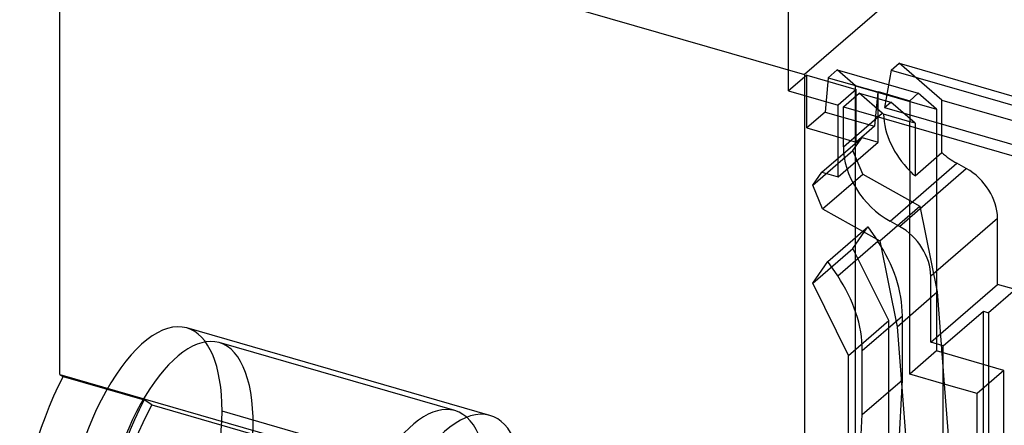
# Model space of a CAD drawing. Header units: millimetres. Extents: x -2.6 to 65.1, y -0.1 to 99.3.
# Tile 3 of 5: x 0 to 40.5, y 32.9 to 49.6. Entities that reach past the tile are written whole.
import ezdxf

# ---------------------------------------------------------------- set-up
doc = ezdxf.new("R2010")
doc.units = ezdxf.units.MM
doc.layers.add('HIDDEN', color=7, linetype='Continuous')
doc.layers.add('THICK', color=7, linetype='Continuous')

msp = doc.modelspace()

# ---------------------------------------------------------------- linework, layer by layer
at = {"layer": 'HIDDEN'}
for p, q in [((31.656, 46.641), (31.656, 71.717)), ((33.656, 47.507), (33.289, 47.189)), ((34.406, 46.857), (33.656, 47.507)), ((33.656, 47.507), (36.991, 46.545)), ((35.88, 47.498), (35.607, 45.962)), ((35.88, 47.498), (36.207, 47.781)), ((35.88, 47.498), (44.107, 45.123)), ((37.957, 46.266), (36.207, 47.781)), ((36.207, 47.781), (44.434, 45.406)), ((32.406, 47.291), (31.656, 46.641)), ((32.406, 45.125), (32.406, 47.291)), ((32.406, 47.291), (34.442, 46.703)), ((33.289, 47.189), (33.156, 45.775)), ((33.289, 47.189), (35.324, 46.601)), ((31.656, 46.641), (33.692, 46.053)), ((34.442, 46.703), (33.692, 46.053)), ((34.406, 30.057), (34.406, 46.857)), ((34.406, 46.857), (37.741, 45.895)), ((34.442, 44.538), (34.442, 46.703)), ((35.324, 46.601), (35.342, 46.616)), ((35.342, 44.538), (35.342, 46.616)), ((35.342, 46.616), (36.641, 46.241)), ((33.908, 45.991), (34.558, 46.554)), ((34.558, 46.554), (35.857, 46.179)), ((35.507, 45.732), (34.558, 46.554)), ((35.324, 46.601), (35.192, 45.187)), ((36.991, 46.545), (36.641, 46.241)), ((36.641, 46.241), (36.641, 45.375)), ((37.741, 45.895), (36.991, 46.545)), ((37.957, 44.104), (37.957, 46.266)), ((37.957, 46.266), (46.184, 43.891)), ((33.692, 43.109), (33.692, 46.053)), ((33.908, 45.991), (44.733, 42.866)), ((33.908, 44.347), (33.908, 45.991)), ((35.607, 45.962), (35.857, 46.179)), ((35.607, 45.962), (43.834, 43.587)), ((36.857, 45.313), (35.857, 46.179)), ((37.741, 45.895), (37.741, 35.936)), ((33.156, 45.775), (32.406, 45.125)), ((33.156, 45.775), (35.192, 45.187)), ((33.908, 44.347), (35.507, 45.732)), ((35.514, 45.726), (35.507, 45.732)), ((35.522, 45.719), (35.514, 45.726)), ((35.529, 45.713), (35.522, 45.719)), ((35.537, 45.707), (35.529, 45.713)), ((35.544, 45.7), (35.537, 45.707)), ((35.552, 45.694), (35.544, 45.7)), ((35.56, 45.687), (35.552, 45.694)), ((36.641, 45.375), (35.56, 45.687)), ((32.406, 45.125), (34.442, 44.538)), ((35.192, 45.187), (34.442, 44.538)), ((36.641, 43.353), (36.641, 45.375)), ((36.857, 45.313), (36.641, 45.375)), ((36.857, 45.313), (36.857, 43.151)), ((33.027, 43.301), (34.677, 44.73)), ((34.302, 44.188), (34.677, 44.73)), ((34.677, 44.73), (35.342, 44.538)), ((32.652, 42.759), (34.302, 44.188)), ((33.692, 43.109), (35.342, 44.538)), ((34.703, 43.213), (34.302, 44.188)), ((36.857, 43.151), (37.957, 44.104)), ((35.834, 41.282), (38.584, 43.663)), ((36.218, 41.068), (38.968, 43.449)), ((38.968, 43.449), (38.584, 43.663)), ((32.652, 42.759), (33.027, 43.301)), ((33.027, 43.301), (33.692, 43.109)), ((33.053, 41.784), (34.703, 43.213)), ((34.703, 43.213), (36.641, 42.134)), ((36.641, 43.353), (36.641, 42.134)), ((33.053, 41.784), (32.652, 42.759)), ((33.053, 41.784), (35.411, 40.471)), ((35.411, 40.471), (37.061, 41.9)), ((36.641, 42.134), (37.061, 41.9)), ((36.641, 34.983), (36.641, 42.134)), ((37.061, 41.9), (37.769, 38.366)), ((37.502, 39.024), (40.252, 41.406)), ((40.252, 38.675), (40.252, 41.406)), ((33.271, 39.624), (34.921, 41.053)), ((34.302, 40.16), (34.921, 41.053)), ((34.921, 41.053), (35.324, 40.456)), ((36.218, 41.068), (35.834, 41.282)), ((32.652, 38.731), (34.302, 40.16)), ((33.674, 39.027), (35.324, 40.456)), ((35.775, 37.185), (34.302, 40.16)), ((35.411, 40.471), (36.119, 36.937)), ((32.652, 38.731), (33.271, 39.624)), ((33.674, 39.027), (33.271, 39.624)), ((37.502, 36.293), (37.502, 39.024)), ((34.125, 35.756), (32.652, 38.731)), ((37.502, 36.293), (40.252, 38.675)), ((40.988, 38.462), (40.252, 38.675)), ((36.119, 36.937), (37.769, 38.366)), ((37.769, 38.366), (38.061, 34.573)), ((40.988, 38.462), (39.888, 37.51)), ((34.687, 35.952), (36.337, 37.381)), ((36.337, 34.752), (36.337, 37.381)), ((38.022, 36.143), (39.672, 37.572)), ((39.672, 28.912), (39.672, 37.572)), ((39.672, 37.572), (39.888, 37.51)), ((39.888, 37.51), (39.888, 27.117)), ((19.359, 33.285), (6.888, 36.885)), ((34.125, 35.756), (35.775, 37.185)), ((35.775, 28.391), (35.775, 37.185)), ((36.119, 36.937), (36.79, 28.217)), ((17.914, 33.482), (8.215, 36.282)), ((38.022, 36.143), (37.502, 36.293)), ((38.022, 27.483), (38.022, 36.143)), ((34.125, 26.963), (34.125, 35.756)), ((34.687, 33.323), (34.687, 35.952)), ((37.741, 35.936), (36.641, 34.983)), ((40.512, 35.136), (37.741, 35.936)), ((38.061, 34.573), (36.641, 34.983)), ((40.512, 35.136), (39.412, 34.183)), ((40.512, 28.294), (40.512, 35.136)), ((34.687, 33.323), (36.337, 34.752)), ((35.996, 28.328), (36.337, 34.752)), ((38.061, 34.573), (38.44, 29.646)), ((39.412, 34.183), (38.061, 34.573)), ((39.412, 28.787), (39.412, 34.183)), ((20.806, 29.855), (8.335, 33.455)), ((34.346, 26.899), (34.687, 33.323))]:
    msp.add_line(p, q, dxfattribs=at)
for centre, major_axis, ratio, start_param, end_param in [((38.156, 45.026), (1.964, -2.268), 0.75, -2.393868, -1.479899), ((36.506, 43.597), (1.964, -2.268), 0.75, -2.427868, -1.118871), ((39.256, 45.979), (1.964, -2.268), 0.75, -1.380671, -1.118871), ((38.52, 41.906), (-1.309, 1.512), 0.75, -2.427868, -1.118871), ((38.156, 45.026), (1.964, -2.268), 0.75, -1.479899, -1.380671), ((35.77, 39.524), (1.309, -1.512), 0.75, 0.713724, 2.022721), ((32.007, 38.631), (3.273, -3.78), 0.75, 0.713724, 1.411856), ((30.357, 37.202), (3.273, -3.78), 0.75, 0.713724, 1.411856), ((5.085, 30.64), (-1.803, -6.245), 0.433013, -3.141552, -0.982794), ((5.085, 30.64), (-1.803, -6.245), 0.433013, 2.158799, 3.141633), ((6.471, 30.24), (-1.744, -6.042), 0.433013, 3.141574, 5.16666), ((6.471, 30.24), (-1.744, -6.042), 0.433013, 2.071532, 3.141574), ((16.17, 27.44), (-1.744, -6.042), 0.433013, 3.141574, 5.16666), ((5.085, 30.64), (-1.803, -6.245), 0.433013, 0.000041, 2.158799), ((17.556, 27.04), (-1.803, -6.245), 0.433013, -3.141552, -0.982794), ((16.17, 27.44), (-1.744, -6.042), 0.433013, 2.071532, 3.141574), ((17.556, 27.04), (-1.803, -6.245), 0.433013, 2.158799, 3.141633)]:
    msp.add_ellipse(centre, major_axis=major_axis, ratio=ratio, start_param=start_param, end_param=end_param, dxfattribs=at)
at = {"layer": 'THICK'}
for p, q in [((1.656, 34.971), (1.656, 56.167)), ((1.656, 56.167), (32.314, 47.317)), ((40.414, 54.332), (32.314, 47.317)), ((32.314, 47.317), (32.314, 25.759)), ((1.656, 34.971), (1.796, 34.881)), ((1.656, 34.971), (13.651, 31.509)), ((1.796, 34.881), (5.131, 33.919)), ((5.451, 33.714), (5.131, 33.919)), ((5.451, 33.714), (13.651, 31.347))]:
    msp.add_line(p, q, dxfattribs=at)
for centre, major_axis, start_param, end_param in [((3.656, 31.053), (2.025, 7.014), 1.122685, 2.158799), ((6.991, 30.09), (-2.025, -7.014), -2.018908, -0.982794), ((6.991, 30.09), (-1.803, -6.245), -2.060059, -0.982794)]:
    msp.add_ellipse(centre, major_axis=major_axis, ratio=0.433013, start_param=start_param, end_param=end_param, dxfattribs=at)

doc.saveas('drawing.dxf')
